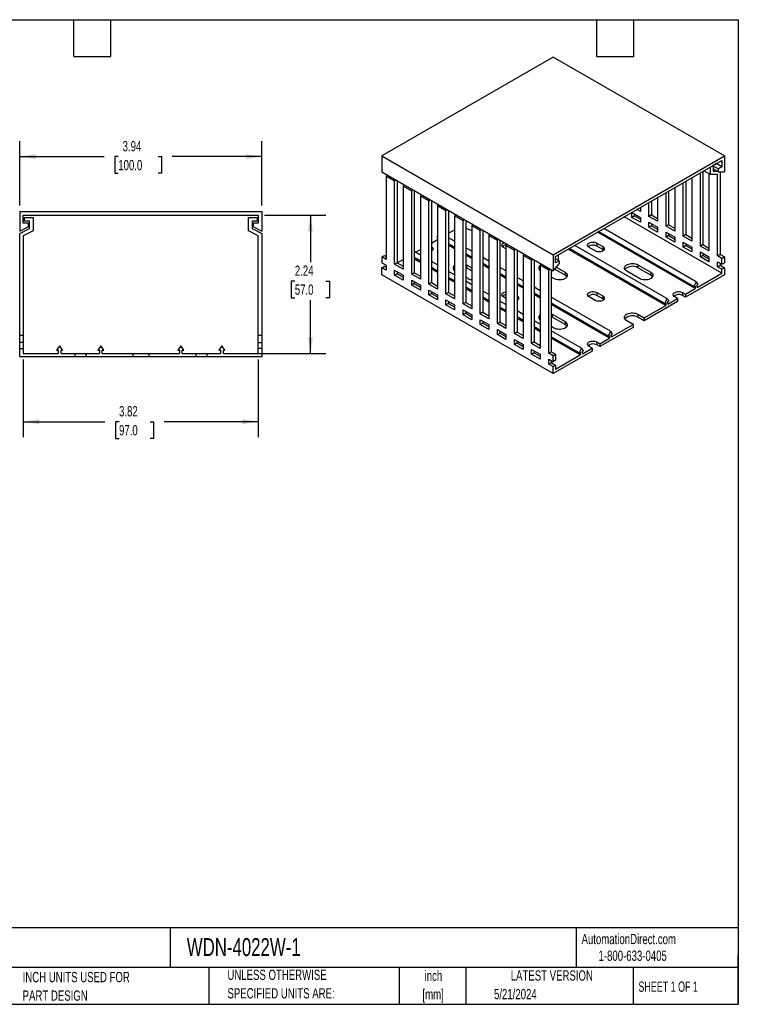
# Model space of a CAD drawing. Header units: inches. Extents: x 0.5 to 21.5, y 0.5 to 16.5.
# Tile 2 of 2: x 9.8 to 21.5, y 0.5 to 16.5. Entities that reach past the tile are written whole.
import ezdxf

# ---------------------------------------------------------------- set-up
doc = ezdxf.new("R2010")
doc.units = ezdxf.units.IN
doc.header["$LTSCALE"] = 2
doc.header["$MEASUREMENT"] = 0
doc.layers.add('DIMENSIONS', color=140, linetype='Continuous', lineweight=25)
doc.layers.add('TEXT', color=140, linetype='Continuous', lineweight=25)
doc.styles.add('SLDTEXTSTYLE0', font='TXT', dxfattribs={"width": 0.7})
doc.styles.add('SLDTEXTSTYLE1', font='TXT', dxfattribs={"width": 0.65})
doc.dimstyles.new('SLDDIMSTYLE0', dxfattribs={"dimtxt": 0.169922, "dimasz": 0.26, "dimexe": 0, "dimexo": 0.0625, "dimgap": 0.04248, "dimtad": 0, "dimtih": 1, "dimtoh": 1, "dimrnd": 1e-09, "dimzin": 12, "dimdsep": 46, "dimtxsty": 'SLDTEXTSTYLE0', "dimsah": 1, "dimcen": 0.09, "dimadec": 0, "dimazin": 3, "dimtfac": 1, "dimtofl": 0, "dimtmove": 0, "dimatfit": 3, "dimfxl": 0, "dimfrac": 2, "dimtolj": 1, "dimtzin": 12, "dimarcsym": 0})

# ---------------------------------------------------------------- blocks, each defined once
blk = doc.blocks.new('_D_4')
at = {"layer": 'DIMENSIONS'}
for p, q in [((9.879, 10.978), (9.879, 9.717)), ((13.698, 10.978), (13.698, 9.717)), ((9.879, 9.967), (11.205, 9.967)), ((11.435, 9.967), (11.378, 9.967)), ((11.378, 9.967), (11.378, 9.697)), ((11.94, 9.967), (11.997, 9.967)), ((11.997, 9.967), (11.997, 9.697)), ((13.698, 9.967), (12.17, 9.967)), ((11.378, 9.697), (11.435, 9.697)), ((11.997, 9.697), (11.94, 9.697))]:
    blk.add_line(p, q, dxfattribs=at)
for points in [[(9.879, 9.967), (10.139, 9.927), (10.139, 10.007)], [(13.698, 9.967), (13.438, 10.007), (13.438, 9.927)]]:
    blk.add_solid(points, dxfattribs=at)
at = {"layer": 'DIMENSIONS', "char_height": 0.1667, "attachment_point": 1, "style": 'SLDTEXTSTYLE0'}
for s, insert in [('3.82', (11.435, 10.22)), ('97.0', (11.435, 9.912))]:
    blk.add_mtext(s, dxfattribs=dict(at, insert=insert))
blk = doc.blocks.new('_D_5')
at = {"layer": 'DIMENSIONS'}
for p, q in [((9.82, 13.481), (9.82, 14.525)), ((13.757, 13.481), (13.757, 14.525)), ((9.82, 14.275), (11.192, 14.275)), ((11.422, 14.275), (11.365, 14.275)), ((11.365, 14.275), (11.365, 14.005)), ((12.069, 14.275), (12.126, 14.275)), ((12.126, 14.275), (12.126, 14.005)), ((13.757, 14.275), (12.299, 14.275)), ((11.365, 14.005), (11.422, 14.005)), ((12.126, 14.005), (12.069, 14.005))]:
    blk.add_line(p, q, dxfattribs=at)
for points in [[(9.82, 14.275), (10.08, 14.235), (10.08, 14.315)], [(13.757, 14.275), (13.497, 14.315), (13.497, 14.235)]]:
    blk.add_solid(points, dxfattribs=at)
at = {"layer": 'DIMENSIONS', "char_height": 0.1667, "attachment_point": 1, "style": 'SLDTEXTSTYLE0'}
for s, insert in [('3.94', (11.493, 14.528)), ('100.0', (11.422, 14.22))]:
    blk.add_mtext(s, dxfattribs=dict(at, insert=insert))
blk = doc.blocks.new('_D_6')
at = {"layer": 'DIMENSIONS'}
for p, q in [((13.798, 13.322), (14.795, 13.322)), ((14.545, 13.322), (14.545, 12.56)), ((14.292, 12.252), (14.235, 12.252)), ((14.235, 12.252), (14.235, 11.982)), ((14.797, 12.252), (14.854, 12.252)), ((14.854, 12.252), (14.854, 11.982)), ((14.235, 11.982), (14.292, 11.982)), ((14.545, 11.078), (14.545, 11.944)), ((14.854, 11.982), (14.797, 11.982)), ((13.184, 11.078), (14.795, 11.078))]:
    blk.add_line(p, q, dxfattribs=at)
for points in [[(14.545, 13.322), (14.505, 13.062), (14.585, 13.062)], [(14.545, 11.078), (14.585, 11.338), (14.505, 11.338)]]:
    blk.add_solid(points, dxfattribs=at)
at = {"layer": 'DIMENSIONS', "char_height": 0.1667, "attachment_point": 1, "style": 'SLDTEXTSTYLE0'}
for s, insert in [('2.24', (14.292, 12.505)), ('57.0', (14.292, 12.197))]:
    blk.add_mtext(s, dxfattribs=dict(at, insert=insert))

msp = doc.modelspace()

# ---------------------------------------------------------------- linework, layer by layer
for p, q in [((18.489, 15.892), (15.705, 14.285)), ((21.273, 14.285), (18.489, 15.892)), ((15.705, 14.285), (18.489, 12.678)), ((15.705, 14.285), (15.705, 14.028)), ((18.489, 12.678), (21.273, 14.285)), ((21.273, 14.285), (21.273, 14.028)), ((18.531, 12.654), (21.231, 14.213)), ((21.05, 13.982), (21.05, 14.108)), ((21.148, 14.165), (21.092, 14.132)), ((21.092, 14.132), (21.092, 14.036)), ((21.092, 14.124), (21.176, 14.076)), ((21.231, 14.108), (21.141, 14.161)), ((21.148, 14.165), (21.148, 14.165)), ((21.231, 14.108), (21.176, 14.076)), ((21.231, 14.213), (21.231, 14.108)), ((15.705, 14.028), (18.489, 12.421)), ((15.793, 13.977), (15.775, 13.956)), ((15.775, 13.956), (15.775, 12.605)), ((15.914, 13.875), (15.775, 13.956)), ((20.744, 13.932), (20.744, 12.903)), ((20.883, 12.822), (20.883, 14.012)), ((20.925, 14.036), (20.925, 12.846)), ((21.05, 13.982), (20.941, 14.045)), ((21.023, 13.998), (21.023, 12.742)), ((21.162, 13.982), (21.05, 13.982)), ((21.176, 14.028), (21.092, 14.076)), ((21.092, 14.036), (21.162, 14.036)), ((21.162, 12.662), (21.162, 13.982)), ((21.176, 14.028), (21.176, 14.076)), ((21.176, 14.028), (21.273, 14.028)), ((21.203, 14.028), (21.203, 12.686)), ((15.914, 13.875), (15.933, 13.897)), ((15.914, 12.525), (15.914, 13.875)), ((15.964, 13.879), (15.956, 13.87)), ((15.956, 13.87), (15.956, 12.549)), ((16.072, 13.816), (16.053, 13.795)), ((16.053, 13.795), (16.053, 12.445)), ((16.192, 13.715), (16.053, 13.795)), ((20.466, 13.771), (20.466, 13.063)), ((20.605, 12.983), (20.605, 13.851)), ((20.647, 13.875), (20.647, 13.007)), ((16.192, 13.715), (16.211, 13.736)), ((16.192, 12.364), (16.192, 13.715)), ((16.242, 13.718), (16.234, 13.709)), ((16.234, 13.709), (16.234, 12.388)), ((16.35, 13.656), (16.332, 13.634)), ((16.332, 13.634), (16.332, 12.284)), ((16.471, 13.554), (16.332, 13.634)), ((20.187, 13.61), (20.187, 13.224)), ((20.327, 13.144), (20.327, 13.69)), ((20.368, 13.715), (20.368, 13.168)), ((16.471, 13.554), (16.489, 13.575)), ((16.471, 12.204), (16.471, 13.554)), ((16.521, 13.557), (16.513, 13.548)), ((16.513, 13.548), (16.513, 12.228)), ((16.629, 13.495), (16.61, 13.473)), ((16.61, 13.473), (16.61, 12.123)), ((16.749, 13.393), (16.61, 13.473)), ((19.895, 13.441), (19.909, 13.433)), ((19.909, 13.449), (19.909, 13.385)), ((20.048, 13.304), (20.048, 13.53)), ((20.09, 13.554), (20.09, 13.329)), ((9.82, 13.381), (9.82, 13.066)), ((9.82, 13.381), (13.757, 13.381)), ((9.879, 13.194), (9.879, 13.322)), ((9.879, 13.322), (13.698, 13.322)), ((9.899, 13.224), (9.899, 13.283)), ((9.899, 13.283), (10.037, 13.283)), ((10.037, 13.283), (10.037, 13.069)), ((13.541, 13.069), (13.541, 13.283)), ((13.541, 13.283), (13.678, 13.283)), ((13.678, 13.283), (13.678, 13.224)), ((13.698, 13.322), (13.698, 13.194)), ((13.757, 13.381), (13.757, 13.066)), ((16.749, 13.393), (16.768, 13.415)), ((16.749, 12.043), (16.749, 13.393)), ((16.799, 13.397), (16.791, 13.387)), ((16.791, 13.387), (16.791, 12.067)), ((16.907, 13.334), (16.888, 13.313)), ((16.888, 13.313), (16.888, 11.963)), ((17.028, 13.232), (16.888, 13.313)), ((21.231, 12.38), (19.644, 13.297)), ((19.77, 13.288), (19.77, 13.369)), ((19.77, 13.369), (19.909, 13.288)), ((19.812, 13.312), (19.77, 13.288)), ((19.909, 13.208), (19.77, 13.288)), ((19.812, 13.345), (19.812, 13.312)), ((19.812, 13.312), (19.909, 13.256)), ((19.909, 13.385), (19.853, 13.417)), ((19.909, 13.288), (19.909, 13.208)), ((20.09, 13.329), (20.048, 13.304)), ((20.187, 13.224), (20.048, 13.304)), ((20.09, 13.329), (20.187, 13.272)), ((9.82, 13.066), (9.958, 13.135)), ((9.958, 13.194), (9.879, 13.194)), ((9.978, 13.224), (9.899, 13.224)), ((9.958, 13.194), (9.958, 13.135)), ((9.978, 13.106), (9.978, 13.224)), ((13.678, 13.224), (13.6, 13.224)), ((13.6, 13.224), (13.6, 13.106)), ((13.619, 13.135), (13.619, 13.194)), ((13.698, 13.194), (13.619, 13.194)), ((13.619, 13.135), (13.757, 13.066)), ((17.028, 13.232), (17.046, 13.254)), ((17.028, 11.882), (17.028, 13.232)), ((17.077, 13.236), (17.069, 13.227)), ((17.069, 13.227), (17.069, 11.906)), ((17.185, 13.173), (17.167, 13.152)), ((17.167, 13.152), (17.167, 11.802)), ((17.306, 13.072), (17.167, 13.152)), ((20.048, 13.128), (20.048, 13.208)), ((20.048, 13.208), (20.187, 13.128)), ((20.09, 13.152), (20.048, 13.128)), ((20.187, 13.047), (20.048, 13.128)), ((20.09, 13.184), (20.09, 13.152)), ((20.09, 13.152), (20.187, 13.096)), ((20.187, 13.128), (20.187, 13.047)), ((20.368, 13.168), (20.327, 13.144)), ((20.466, 13.063), (20.327, 13.144)), ((20.368, 13.168), (20.466, 13.112)), ((9.82, 13.027), (9.978, 13.106)), ((9.82, 11.373), (9.82, 13.027)), ((10.037, 13.069), (9.879, 12.99)), ((9.879, 12.99), (9.879, 11.373)), ((13.698, 12.99), (13.541, 13.069)), ((13.6, 13.106), (13.757, 13.027)), ((13.698, 11.373), (13.698, 12.99)), ((13.757, 13.027), (13.757, 11.373)), ((16.604, 12.966), (16.61, 12.981)), ((16.61, 12.963), (16.604, 12.966)), ((16.791, 13.031), (16.888, 13.087)), ((17.111, 13.096), (17.069, 13.12)), ((17.306, 13.072), (17.325, 13.093)), ((17.306, 11.721), (17.306, 13.072)), ((17.356, 13.075), (17.348, 13.066)), ((17.348, 13.066), (17.348, 11.746)), ((17.464, 13.013), (17.445, 12.991)), ((17.445, 12.991), (17.445, 11.641)), ((17.584, 12.911), (17.445, 12.991)), ((20.797, 12.13), (19.21, 13.046)), ((20.779, 12.163), (19.23, 13.057)), ((20.814, 12.241), (19.315, 13.106)), ((20.327, 12.967), (20.327, 13.047)), ((20.327, 13.047), (20.466, 12.967)), ((20.368, 12.991), (20.327, 12.967)), ((20.466, 12.887), (20.327, 12.967)), ((20.368, 13.023), (20.368, 12.991)), ((20.368, 12.991), (20.466, 12.935)), ((20.466, 12.967), (20.466, 12.887)), ((20.647, 13.007), (20.605, 12.983)), ((20.744, 12.903), (20.605, 12.983)), ((20.647, 13.007), (20.744, 12.951)), ((16.513, 12.871), (16.61, 12.927)), ((16.888, 12.9), (16.791, 12.956)), ((16.888, 12.802), (16.791, 12.858)), ((16.888, 12.779), (16.791, 12.835)), ((17.584, 12.911), (17.603, 12.932)), ((17.584, 11.561), (17.584, 12.911)), ((17.634, 12.914), (17.626, 12.905)), ((17.626, 12.905), (17.626, 11.585)), ((17.742, 12.852), (17.724, 12.831)), ((17.724, 12.831), (17.724, 11.48)), ((17.863, 12.75), (17.724, 12.831)), ((20.34, 11.968), (18.841, 12.833)), ((19.199, 12.871), (19.297, 12.814)), ((19.199, 12.871), (19.199, 12.822)), ((19.297, 12.766), (19.199, 12.822)), ((19.297, 12.814), (19.297, 12.766)), ((20.605, 12.806), (20.605, 12.887)), ((20.605, 12.887), (20.744, 12.806)), ((20.647, 12.83), (20.605, 12.806)), ((20.744, 12.726), (20.605, 12.806)), ((20.647, 12.863), (20.647, 12.83)), ((20.647, 12.83), (20.744, 12.774)), ((20.744, 12.806), (20.744, 12.726)), ((20.925, 12.846), (20.883, 12.822)), ((21.023, 12.742), (20.883, 12.822)), ((20.925, 12.846), (21.023, 12.79)), ((15.705, 12.646), (15.747, 12.67)), ((15.705, 12.646), (15.705, 12.549)), ((15.775, 12.605), (15.705, 12.646)), ((15.747, 12.67), (15.775, 12.654)), ((16.332, 12.675), (16.234, 12.731)), ((16.253, 12.72), (16.332, 12.766)), ((17.167, 12.739), (17.069, 12.795)), ((17.167, 12.641), (17.069, 12.697)), ((17.167, 12.618), (17.069, 12.674)), ((17.724, 12.774), (17.682, 12.798)), ((17.863, 12.75), (17.881, 12.772)), ((17.863, 11.4), (17.863, 12.75)), ((17.913, 12.754), (17.905, 12.745)), ((17.905, 12.745), (17.905, 11.424)), ((18.021, 12.691), (18.002, 12.67)), ((18.002, 12.67), (18.002, 11.32)), ((18.141, 12.59), (18.002, 12.67)), ((18.489, 12.678), (18.489, 12.421)), ((18.531, 12.549), (18.531, 12.654)), ((18.573, 12.678), (18.573, 12.59)), ((20.324, 11.856), (18.737, 12.773)), ((20.306, 11.89), (18.757, 12.784)), ((19.171, 12.742), (19.074, 12.798)), ((20.883, 12.646), (20.883, 12.726)), ((20.883, 12.726), (21.023, 12.646)), ((20.925, 12.67), (20.883, 12.646)), ((21.023, 12.565), (20.883, 12.646)), ((20.925, 12.702), (20.925, 12.67)), ((20.925, 12.67), (21.023, 12.613)), ((21.023, 12.646), (21.023, 12.565)), ((21.203, 12.686), (21.162, 12.662)), ((21.231, 12.621), (21.162, 12.662)), ((21.203, 12.686), (21.273, 12.646)), ((21.231, 12.621), (21.273, 12.646)), ((21.273, 12.646), (21.273, 12.549)), ((15.705, 12.549), (15.775, 12.509)), ((15.705, 12.469), (15.747, 12.493)), ((15.747, 12.493), (15.775, 12.477)), ((15.775, 12.509), (15.775, 12.429)), ((15.956, 12.549), (15.914, 12.525)), ((16.053, 12.445), (15.914, 12.525)), ((15.956, 12.549), (16.053, 12.605)), ((15.956, 12.549), (16.053, 12.493)), ((16.332, 12.577), (16.234, 12.633)), ((16.332, 12.554), (16.234, 12.61)), ((16.61, 12.514), (16.513, 12.57)), ((17.069, 12.524), (17.083, 12.517)), ((17.083, 12.517), (17.167, 12.469)), ((17.083, 12.517), (17.083, 12.469)), ((17.445, 12.578), (17.348, 12.635)), ((17.445, 12.48), (17.348, 12.537)), ((17.445, 12.458), (17.348, 12.514)), ((18.141, 12.59), (18.16, 12.611)), ((18.141, 11.239), (18.141, 12.59)), ((18.191, 12.593), (18.183, 12.584)), ((18.183, 12.584), (18.183, 11.263)), ((18.299, 12.531), (18.28, 12.509)), ((18.28, 12.509), (18.28, 11.159)), ((18.42, 12.429), (18.28, 12.509)), ((18.489, 12.421), (18.587, 12.533)), ((18.587, 12.582), (18.531, 12.614)), ((18.587, 12.582), (18.531, 12.549)), ((18.587, 12.582), (18.587, 12.533)), ((19.867, 12.517), (20.076, 12.396)), ((19.867, 12.517), (19.867, 12.469)), ((21.162, 12.565), (21.231, 12.525)), ((21.162, 12.485), (21.162, 12.565)), ((21.162, 12.485), (21.203, 12.509)), ((21.231, 12.445), (21.162, 12.485)), ((21.203, 12.541), (21.203, 12.509)), ((21.203, 12.509), (21.273, 12.469)), ((21.231, 12.525), (21.231, 12.621)), ((21.231, 12.525), (21.273, 12.549)), ((15.705, 12.356), (15.705, 12.469)), ((15.775, 12.429), (15.705, 12.469)), ((18.489, 10.749), (15.705, 12.356)), ((15.914, 12.348), (15.914, 12.429)), ((15.914, 12.429), (16.053, 12.348)), ((15.956, 12.372), (15.914, 12.348)), ((16.053, 12.268), (15.914, 12.348)), ((15.956, 12.404), (15.956, 12.372)), ((15.956, 12.372), (16.053, 12.316)), ((16.053, 12.348), (16.053, 12.268)), ((16.234, 12.388), (16.192, 12.364)), ((16.332, 12.284), (16.192, 12.364)), ((16.234, 12.388), (16.332, 12.332)), ((16.61, 12.416), (16.513, 12.472)), ((16.61, 12.393), (16.513, 12.449)), ((16.888, 12.353), (16.791, 12.41)), ((17.083, 12.469), (17.069, 12.476)), ((17.167, 12.421), (17.083, 12.469)), ((17.724, 12.418), (17.626, 12.474)), ((17.724, 12.32), (17.626, 12.376)), ((17.724, 12.297), (17.626, 12.353)), ((18.42, 12.429), (18.438, 12.45)), ((18.42, 11.079), (18.42, 12.429)), ((18.469, 12.432), (18.461, 12.423)), ((18.461, 12.423), (18.461, 11.103)), ((18.684, 12.348), (18.512, 12.447)), ((18.54, 12.48), (18.684, 12.396)), ((18.684, 12.396), (18.684, 12.348)), ((19.895, 12.292), (19.686, 12.413)), ((20.076, 12.348), (19.867, 12.469)), ((20.076, 12.396), (20.076, 12.348)), ((21.273, 12.356), (20.64, 11.991)), ((20.83, 12.149), (21.231, 12.38)), ((21.273, 12.469), (21.231, 12.445)), ((21.231, 12.38), (21.231, 12.445)), ((21.273, 12.469), (21.273, 12.356)), ((16.192, 12.188), (16.192, 12.268)), ((16.192, 12.268), (16.332, 12.188)), ((16.234, 12.212), (16.192, 12.188)), ((16.332, 12.107), (16.192, 12.188)), ((16.234, 12.244), (16.234, 12.212)), ((16.234, 12.212), (16.332, 12.155)), ((16.332, 12.188), (16.332, 12.107)), ((16.513, 12.228), (16.471, 12.204)), ((16.61, 12.123), (16.471, 12.204)), ((16.513, 12.228), (16.61, 12.171)), ((16.888, 12.256), (16.791, 12.312)), ((16.888, 12.233), (16.791, 12.289)), ((17.111, 12.292), (17.069, 12.316)), ((17.167, 12.193), (17.069, 12.249)), ((18.002, 12.257), (17.905, 12.313)), ((18.002, 12.159), (17.905, 12.215)), ((18.002, 12.136), (17.905, 12.192)), ((18.503, 12.292), (18.461, 12.316)), ((20.814, 12.241), (20.779, 12.163)), ((20.779, 12.163), (20.797, 12.173)), ((20.797, 12.173), (20.797, 12.13)), ((20.848, 12.203), (20.814, 12.241)), ((20.83, 12.192), (20.848, 12.203)), ((20.83, 12.149), (20.83, 12.192)), ((16.471, 12.027), (16.471, 12.107)), ((16.471, 12.107), (16.61, 12.027)), ((16.513, 12.051), (16.471, 12.027)), ((16.61, 11.946), (16.471, 12.027)), ((16.513, 12.083), (16.513, 12.051)), ((16.513, 12.051), (16.61, 11.995)), ((16.61, 12.027), (16.61, 11.946)), ((16.791, 12.067), (16.749, 12.043)), ((16.888, 11.963), (16.749, 12.043)), ((16.791, 12.067), (16.888, 12.011)), ((17.167, 12.095), (17.069, 12.151)), ((17.167, 12.072), (17.069, 12.128)), ((17.445, 12.032), (17.348, 12.088)), ((18.28, 12.096), (18.183, 12.152)), ((18.28, 11.998), (18.183, 12.055)), ((18.28, 11.975), (18.183, 12.032)), ((19.199, 12.067), (19.297, 12.011)), ((19.199, 12.067), (19.199, 12.019)), ((19.297, 11.963), (19.199, 12.019)), ((19.297, 12.011), (19.297, 11.963)), ((20.591, 12.067), (20.64, 12.039)), ((20.591, 12.067), (20.591, 12.019)), ((20.64, 11.991), (20.591, 12.019)), ((20.64, 12.039), (20.797, 12.13)), ((20.64, 12.039), (20.64, 11.991)), ((16.749, 11.866), (16.749, 11.946)), ((16.749, 11.946), (16.888, 11.866)), ((16.791, 11.89), (16.749, 11.866)), ((16.888, 11.786), (16.749, 11.866)), ((16.791, 11.922), (16.791, 11.89)), ((16.791, 11.89), (16.888, 11.834)), ((16.888, 11.866), (16.888, 11.786)), ((17.069, 11.906), (17.028, 11.882)), ((17.167, 11.802), (17.028, 11.882)), ((17.069, 11.906), (17.167, 11.85)), ((17.445, 11.934), (17.348, 11.99)), ((17.445, 11.911), (17.348, 11.967)), ((17.724, 11.871), (17.626, 11.928)), ((17.724, 11.971), (17.682, 11.995)), ((19.422, 11.437), (18.461, 11.992)), ((19.387, 11.359), (18.461, 11.894)), ((19.405, 11.326), (18.461, 11.871)), ((19.171, 11.938), (19.074, 11.995)), ((20.514, 11.918), (19.972, 11.605)), ((19.972, 11.653), (20.324, 11.856)), ((20.34, 11.968), (20.306, 11.89)), ((20.306, 11.89), (20.324, 11.9)), ((20.324, 11.9), (20.324, 11.856)), ((20.375, 11.929), (20.34, 11.968)), ((20.357, 11.876), (20.514, 11.967)), ((20.357, 11.919), (20.375, 11.929)), ((20.357, 11.876), (20.357, 11.919)), ((20.514, 11.967), (20.466, 11.995)), ((20.514, 11.967), (20.514, 11.918)), ((17.028, 11.705), (17.028, 11.786)), ((17.028, 11.786), (17.167, 11.705)), ((17.069, 11.73), (17.028, 11.705)), ((17.167, 11.625), (17.028, 11.705)), ((17.069, 11.762), (17.069, 11.73)), ((17.069, 11.73), (17.167, 11.673)), ((17.167, 11.705), (17.167, 11.625)), ((17.348, 11.746), (17.306, 11.721)), ((17.445, 11.641), (17.306, 11.721)), ((17.348, 11.746), (17.445, 11.689)), ((17.724, 11.773), (17.626, 11.83)), ((17.724, 11.75), (17.626, 11.807)), ((18.002, 11.711), (17.905, 11.767)), ((18.461, 11.72), (18.475, 11.713)), ((18.475, 11.713), (18.684, 11.593)), ((18.475, 11.713), (18.475, 11.665)), ((19.867, 11.713), (19.972, 11.653)), ((19.867, 11.713), (19.867, 11.665)), ((17.306, 11.545), (17.306, 11.625)), ((17.306, 11.625), (17.445, 11.545)), ((17.348, 11.569), (17.306, 11.545)), ((17.445, 11.464), (17.306, 11.545)), ((17.348, 11.601), (17.348, 11.569)), ((17.348, 11.569), (17.445, 11.513)), ((17.445, 11.545), (17.445, 11.464)), ((17.626, 11.585), (17.584, 11.561)), ((17.724, 11.48), (17.584, 11.561)), ((17.626, 11.585), (17.724, 11.529)), ((18.002, 11.613), (17.905, 11.669)), ((18.002, 11.59), (17.905, 11.646)), ((18.28, 11.55), (18.183, 11.606)), ((18.475, 11.665), (18.461, 11.672)), ((18.684, 11.545), (18.475, 11.665)), ((18.684, 11.593), (18.684, 11.545)), ((19.439, 11.345), (19.791, 11.549)), ((19.791, 11.549), (19.686, 11.609)), ((19.791, 11.549), (19.791, 11.5)), ((19.972, 11.605), (19.867, 11.665)), ((19.972, 11.653), (19.972, 11.605)), ((9.82, 11.373), (9.879, 11.373)), ((9.82, 11.255), (9.82, 11.373)), ((9.879, 11.373), (9.879, 11.255)), ((13.698, 11.255), (13.698, 11.373)), ((13.698, 11.373), (13.757, 11.373)), ((13.757, 11.373), (13.757, 11.255)), ((17.584, 11.384), (17.584, 11.464)), ((17.584, 11.464), (17.724, 11.384)), ((17.626, 11.408), (17.584, 11.384)), ((17.724, 11.304), (17.584, 11.384)), ((17.626, 11.44), (17.626, 11.408)), ((17.626, 11.408), (17.724, 11.352)), ((17.724, 11.384), (17.724, 11.304)), ((17.905, 11.424), (17.863, 11.4)), ((18.002, 11.32), (17.863, 11.4)), ((17.905, 11.424), (18.002, 11.368)), ((18.28, 11.452), (18.183, 11.508)), ((18.28, 11.429), (18.183, 11.485)), ((18.503, 11.488), (18.461, 11.513)), ((18.949, 11.164), (18.461, 11.445)), ((19.791, 11.5), (19.248, 11.187)), ((19.422, 11.437), (19.387, 11.359)), ((19.387, 11.359), (19.405, 11.37)), ((19.405, 11.37), (19.405, 11.326)), ((19.456, 11.399), (19.422, 11.437)), ((19.439, 11.389), (19.456, 11.399)), ((19.439, 11.345), (19.439, 11.389)), ((9.879, 11.255), (9.82, 11.255)), ((9.82, 11.157), (9.82, 11.255)), ((9.879, 11.255), (9.879, 11.157)), ((10.47, 11.202), (10.421, 11.131)), ((10.518, 11.131), (10.47, 11.202)), ((11.139, 11.202), (11.09, 11.131)), ((11.188, 11.131), (11.139, 11.202)), ((12.438, 11.202), (12.39, 11.131)), ((12.487, 11.131), (12.438, 11.202)), ((13.107, 11.202), (13.059, 11.131)), ((13.156, 11.131), (13.107, 11.202)), ((13.698, 11.255), (13.757, 11.255)), ((13.698, 11.157), (13.698, 11.255)), ((13.757, 11.255), (13.757, 11.157)), ((17.863, 11.223), (17.863, 11.304)), ((17.863, 11.304), (18.002, 11.223)), ((17.905, 11.247), (17.863, 11.223)), ((18.002, 11.143), (17.863, 11.223)), ((17.905, 11.28), (17.905, 11.247)), ((17.905, 11.247), (18.002, 11.191)), ((18.002, 11.223), (18.002, 11.143)), ((18.183, 11.263), (18.141, 11.239)), ((18.28, 11.159), (18.141, 11.239)), ((18.183, 11.263), (18.28, 11.207)), ((18.914, 11.086), (18.461, 11.347)), ((18.932, 11.053), (18.461, 11.325)), ((19.199, 11.263), (19.248, 11.235)), ((19.199, 11.263), (19.199, 11.215)), ((19.248, 11.187), (19.199, 11.215)), ((19.248, 11.235), (19.405, 11.326)), ((19.248, 11.235), (19.248, 11.187)), ((9.82, 11.019), (9.82, 11.157)), ((9.82, 11.157), (9.879, 11.157)), ((9.879, 11.157), (9.879, 11.078)), ((9.879, 11.078), (10.446, 11.078)), ((10.421, 11.131), (10.446, 11.131)), ((10.446, 11.131), (10.446, 11.078)), ((10.493, 11.131), (10.518, 11.131)), ((10.493, 11.078), (10.493, 11.131)), ((10.493, 11.078), (10.716, 11.078)), ((10.716, 11.078), (10.716, 11.019)), ((10.716, 11.078), (10.893, 11.078)), ((10.893, 11.078), (10.893, 11.019)), ((10.893, 11.078), (11.115, 11.078)), ((11.09, 11.131), (11.115, 11.131)), ((11.115, 11.131), (11.115, 11.078)), ((11.163, 11.131), (11.188, 11.131)), ((11.163, 11.078), (11.163, 11.131)), ((11.163, 11.078), (11.661, 11.078)), ((11.661, 11.078), (11.661, 11.019)), ((11.661, 11.078), (11.917, 11.078)), ((11.917, 11.078), (12.415, 11.078)), ((11.917, 11.078), (11.917, 11.019)), ((12.39, 11.131), (12.415, 11.131)), ((12.415, 11.131), (12.415, 11.078)), ((12.462, 11.131), (12.487, 11.131)), ((12.462, 11.078), (12.462, 11.131)), ((12.462, 11.078), (12.684, 11.078)), ((12.684, 11.078), (12.684, 11.019)), ((12.684, 11.078), (12.861, 11.078)), ((12.861, 11.078), (12.861, 11.019)), ((12.861, 11.078), (13.084, 11.078)), ((13.059, 11.131), (13.084, 11.131)), ((13.084, 11.131), (13.084, 11.078)), ((13.131, 11.131), (13.156, 11.131)), ((13.131, 11.078), (13.131, 11.131)), ((13.131, 11.078), (13.698, 11.078)), ((13.698, 11.078), (13.698, 11.157)), ((13.757, 11.157), (13.698, 11.157)), ((13.757, 11.157), (13.757, 11.019)), ((18.141, 11.063), (18.141, 11.143)), ((18.141, 11.143), (18.28, 11.063)), ((18.183, 11.087), (18.141, 11.063)), ((18.28, 10.982), (18.141, 11.063)), ((18.183, 11.119), (18.183, 11.087)), ((18.183, 11.087), (18.28, 11.03)), ((18.28, 11.063), (18.28, 10.982)), ((18.461, 11.103), (18.42, 11.079)), ((18.489, 11.038), (18.42, 11.079)), ((18.461, 11.103), (18.531, 11.063)), ((19.123, 11.115), (18.489, 10.749)), ((18.489, 11.038), (18.531, 11.063)), ((18.531, 11.063), (18.531, 10.966)), ((18.531, 10.821), (18.932, 11.053)), ((18.949, 11.164), (18.914, 11.086)), ((18.914, 11.086), (18.932, 11.096)), ((18.932, 11.096), (18.932, 11.053)), ((18.983, 11.126), (18.949, 11.164)), ((18.965, 11.072), (19.123, 11.163)), ((18.965, 11.116), (18.983, 11.126)), ((18.965, 11.072), (18.965, 11.116)), ((19.123, 11.163), (19.074, 11.191)), ((19.123, 11.163), (19.123, 11.115)), ((10.716, 11.019), (9.82, 11.019)), ((10.893, 11.019), (10.716, 11.019)), ((11.661, 11.019), (10.893, 11.019)), ((11.917, 11.019), (11.661, 11.019)), ((12.684, 11.019), (11.917, 11.019)), ((12.861, 11.019), (12.684, 11.019)), ((13.757, 11.019), (12.861, 11.019)), ((18.42, 10.982), (18.489, 10.942)), ((18.42, 10.902), (18.42, 10.982)), ((18.461, 10.926), (18.42, 10.902)), ((18.489, 10.862), (18.42, 10.902)), ((18.461, 10.958), (18.461, 10.926)), ((18.461, 10.926), (18.531, 10.886)), ((18.489, 10.942), (18.489, 11.038)), ((18.531, 10.966), (18.489, 10.942)), ((18.489, 10.862), (18.531, 10.886)), ((18.531, 10.886), (18.531, 10.821)), ((18.489, 10.749), (18.489, 10.862))]:
    msp.add_line(p, q)
at = {"flags": 128}
for points in [[(16.513, 12.814), (16.525, 12.805), (16.534, 12.795), (16.538, 12.784), (16.538, 12.772), (16.534, 12.761), (16.525, 12.751), (16.513, 12.742)], [(17.682, 12.798), (17.67, 12.807), (17.661, 12.817), (17.656, 12.829), (17.656, 12.84), (17.661, 12.851), (17.67, 12.862), (17.682, 12.871), (17.697, 12.878), (17.698, 12.878)], [(19.074, 12.798), (19.061, 12.807), (19.053, 12.817), (19.048, 12.829), (19.048, 12.84), (19.053, 12.851), (19.061, 12.862), (19.074, 12.871), (19.089, 12.878), (19.107, 12.883), (19.127, 12.885), (19.146, 12.885), (19.166, 12.883), (19.184, 12.878), (19.199, 12.871)], [(19.297, 12.814), (19.309, 12.805), (19.318, 12.795), (19.322, 12.784), (19.322, 12.772), (19.318, 12.761), (19.309, 12.751), (19.297, 12.742), (19.281, 12.735), (19.263, 12.73), (19.244, 12.727), (19.224, 12.727), (19.205, 12.73), (19.187, 12.735), (19.171, 12.742)], [(16.528, 12.754), (16.525, 12.757), (16.513, 12.766)], [(17.917, 12.751), (17.917, 12.751), (17.905, 12.742)], [(19.312, 12.754), (19.309, 12.757), (19.297, 12.766)], [(19.686, 12.413), (19.671, 12.423), (19.66, 12.435), (19.652, 12.448), (19.649, 12.461), (19.65, 12.475), (19.655, 12.488), (19.665, 12.501), (19.678, 12.512), (19.695, 12.522), (19.714, 12.529), (19.736, 12.535), (19.759, 12.538), (19.783, 12.539), (19.806, 12.537), (19.828, 12.532), (19.849, 12.526), (19.867, 12.517)], [(16.888, 12.459), (16.881, 12.452), (16.872, 12.441)], [(18.28, 12.459), (18.273, 12.452), (18.264, 12.441)], [(18.684, 12.396), (18.699, 12.386), (18.711, 12.374), (18.718, 12.361), (18.721, 12.348), (18.72, 12.334), (18.715, 12.321), (18.705, 12.308), (18.692, 12.297), (18.675, 12.287), (18.656, 12.28), (18.634, 12.274), (18.611, 12.271), (18.588, 12.27), (18.564, 12.272), (18.542, 12.277), (18.521, 12.283), (18.503, 12.292)], [(20.076, 12.396), (20.091, 12.386), (20.103, 12.374), (20.11, 12.361), (20.113, 12.348), (20.112, 12.334), (20.107, 12.321), (20.097, 12.308), (20.084, 12.297), (20.067, 12.287), (20.048, 12.28), (20.026, 12.274), (20.003, 12.271), (19.98, 12.27), (19.956, 12.272), (19.934, 12.277), (19.913, 12.283), (19.895, 12.292)], [(17.682, 11.995), (17.67, 12.004), (17.661, 12.014), (17.656, 12.025), (17.656, 12.037), (17.661, 12.048), (17.67, 12.058), (17.682, 12.067), (17.697, 12.074), (17.715, 12.079), (17.724, 12.081)], [(17.905, 12.011), (17.917, 12.002), (17.926, 11.991), (17.93, 11.98), (17.93, 11.969), (17.926, 11.958), (17.917, 11.947), (17.905, 11.938)], [(19.074, 11.995), (19.061, 12.004), (19.053, 12.014), (19.048, 12.025), (19.048, 12.037), (19.053, 12.048), (19.061, 12.058), (19.074, 12.067), (19.089, 12.074), (19.107, 12.079), (19.127, 12.082), (19.146, 12.082), (19.166, 12.079), (19.184, 12.074), (19.199, 12.067)], [(19.297, 12.011), (19.309, 12.002), (19.318, 11.991), (19.322, 11.98), (19.322, 11.969), (19.318, 11.958), (19.309, 11.947), (19.297, 11.938), (19.281, 11.931), (19.263, 11.926), (19.244, 11.924), (19.224, 11.924), (19.205, 11.926), (19.187, 11.931), (19.171, 11.938)], [(20.466, 11.995), (20.453, 12.004), (20.445, 12.014), (20.44, 12.025), (20.44, 12.037), (20.445, 12.048), (20.453, 12.058), (20.466, 12.067), (20.481, 12.074), (20.499, 12.079), (20.518, 12.082), (20.538, 12.082), (20.558, 12.079), (20.576, 12.074), (20.591, 12.067)], [(17.92, 11.95), (17.917, 11.954), (17.905, 11.963)], [(19.312, 11.95), (19.309, 11.954), (19.297, 11.963)], [(19.686, 11.609), (19.671, 11.619), (19.66, 11.631), (19.652, 11.644), (19.649, 11.658), (19.65, 11.671), (19.655, 11.685), (19.665, 11.697), (19.678, 11.708), (19.695, 11.718), (19.714, 11.726), (19.736, 11.731), (19.759, 11.734), (19.783, 11.735), (19.806, 11.733), (19.828, 11.729), (19.849, 11.722), (19.867, 11.713)], [(18.28, 11.656), (18.273, 11.649), (18.264, 11.637)], [(18.684, 11.593), (18.699, 11.582), (18.711, 11.57), (18.718, 11.558), (18.721, 11.544), (18.72, 11.53), (18.715, 11.517), (18.705, 11.505), (18.692, 11.493), (18.675, 11.484), (18.656, 11.476), (18.634, 11.471), (18.611, 11.467), (18.588, 11.467), (18.564, 11.469), (18.542, 11.473), (18.521, 11.48), (18.503, 11.488)], [(19.074, 11.191), (19.061, 11.2), (19.053, 11.21), (19.048, 11.222), (19.048, 11.233), (19.053, 11.244), (19.061, 11.254), (19.074, 11.263), (19.089, 11.271), (19.107, 11.276), (19.127, 11.278), (19.146, 11.278), (19.166, 11.276), (19.184, 11.271), (19.199, 11.263)]]:
    msp.add_lwpolyline(points, dxfattribs=at)
for centre, radius, start, end in [((17.192, 13.242), 0.167, 241.1479, 261.4434), ((17.733, 12.74), 0.0967, 92.3415, 133.2795), ((19.137, 12.714), 0.124, 60.2418, 129.5438), ((16.917, 12.465), 0.0516, 124.0864, 235.9136), ((18.309, 12.465), 0.0516, 124.0864, 235.9136), ((19.779, 12.323), 0.17, 58.8053, 136.3472), ((18.646, 12.277), 0.081, 32.4616, 62.1282), ((20.038, 12.277), 0.081, 32.4616, 62.1282), ((17.192, 12.438), 0.167, 241.1479, 261.4434), ((17.731, 11.938), 0.0947, 94.7438, 133.4259), ((19.137, 11.911), 0.124, 60.2418, 129.5438), ((20.529, 11.911), 0.124, 60.2418, 129.5438), ((18.309, 11.661), 0.0516, 124.0864, 235.9136), ((19.779, 11.52), 0.17, 58.8053, 136.3472), ((18.646, 11.473), 0.081, 32.4616, 62.1282), ((19.137, 11.107), 0.124, 60.2418, 129.5438)]:
    msp.add_arc(centre, radius, start, end)
at = {"layer": 'TEXT'}
for p, q in [((0.5, 16.5), (21.5, 16.5)), ((10.7, 15.9), (10.7, 16.5)), ((11.3, 15.9), (11.3, 16.5)), ((19.2, 15.9), (19.2, 16.5)), ((19.8, 15.9), (19.8, 16.5)), ((21.5, 16.5), (21.5, 0.5)), ((10.7, 15.9), (11.3, 15.9)), ((19.2, 15.9), (19.8, 15.9)), ((21.5, 1.742), (0.5, 1.742)), ((12.264, 1.742), (12.264, 1.1)), ((18.864, 1.742), (18.864, 1.1)), ((21.5, 0.5), (21.5, 1.3)), ((21.5, 1.1), (0.5, 1.1)), ((12.896, 1.1), (12.896, 0.5)), ((15.986, 1.1), (15.986, 0.5)), ((17.072, 1.1), (17.072, 0.5)), ((19.791, 1.1), (19.791, 0.5)), ((0.5, 0.5), (21.5, 0.5))]:
    msp.add_line(p, q, dxfattribs=at)

# ---------------------------------------------------------------- texts
for s, insert, char_height, attachment_point, style in [('AutomationDirect.com', (18.952, 1.644), 0.16667, 1, 'SLDTEXTSTYLE0'), ('WDN-4022W-1', (12.536, 1.576), 0.29167, 1, 'SLDTEXTSTYLE0'), ('1-800-633-0405', (19.228, 1.373), 0.16667, 1, 'SLDTEXTSTYLE0'), ('INCH UNITS USED FOR', (9.868, 1.026), 0.16667, 1, 'SLDTEXTSTYLE0'), ('UNLESS OTHERWISE', (13.197, 1.063), 0.16667, 1, 'SLDTEXTSTYLE0'), ('inch', (16.545, 1.047), 0.1667, 2, 'SLDTEXTSTYLE0'), ('LATEST VERSION', (18.469, 1.052), 0.16667, 2, 'SLDTEXTSTYLE0'), ('SHEET 1 OF 1', (19.877, 0.87), 0.16667, 1, 'SLDTEXTSTYLE1'), ('PART DESIGN', (9.868, 0.725), 0.16667, 1, 'SLDTEXTSTYLE0'), ('SPECIFIED UNITS ARE:', (13.197, 0.762), 0.16667, 1, 'SLDTEXTSTYLE0'), ('[mm]', (16.54, 0.746), 0.1667, 2, 'SLDTEXTSTYLE0'), ('5/21/2024', (17.529, 0.749), 0.1667, 1, 'SLDTEXTSTYLE0')]:
    msp.add_mtext(s, dxfattribs=dict(at, insert=insert, char_height=char_height, attachment_point=attachment_point, style=style))

# ---------------------------------------------------------------- dimensions: what is measured, and where the dimension line sits
at = {"layer": 'DIMENSIONS'}
for base, p1, p2, picture, middle in [((13.757, 14.275), (9.82, 13.381), (13.757, 13.381), '_D_5', (11.745, 14.275)), ((9.879, 9.967), (13.698, 11.078), (9.879, 11.078), '_D_4', (11.688, 9.967))]:
    dim = msp.add_linear_dim(base=base, p1=p1, p2=p2, dimstyle='SLDDIMSTYLE0', dxfattribs=at)
    dim.commit()
    dim.dimension.update_dxf_attribs({"geometry": picture, "text_midpoint": middle, "dimtype": 160})
dim = msp.add_linear_dim(base=(14.545, 13.322), p1=(13.084, 11.078), p2=(13.698, 13.322), angle=90, dimstyle='SLDDIMSTYLE0', dxfattribs=at)
dim.commit()
dim.dimension.update_dxf_attribs({"geometry": '_D_6', "text_midpoint": (14.545, 12.252), "dimtype": 160})

doc.saveas('drawing.dxf')
